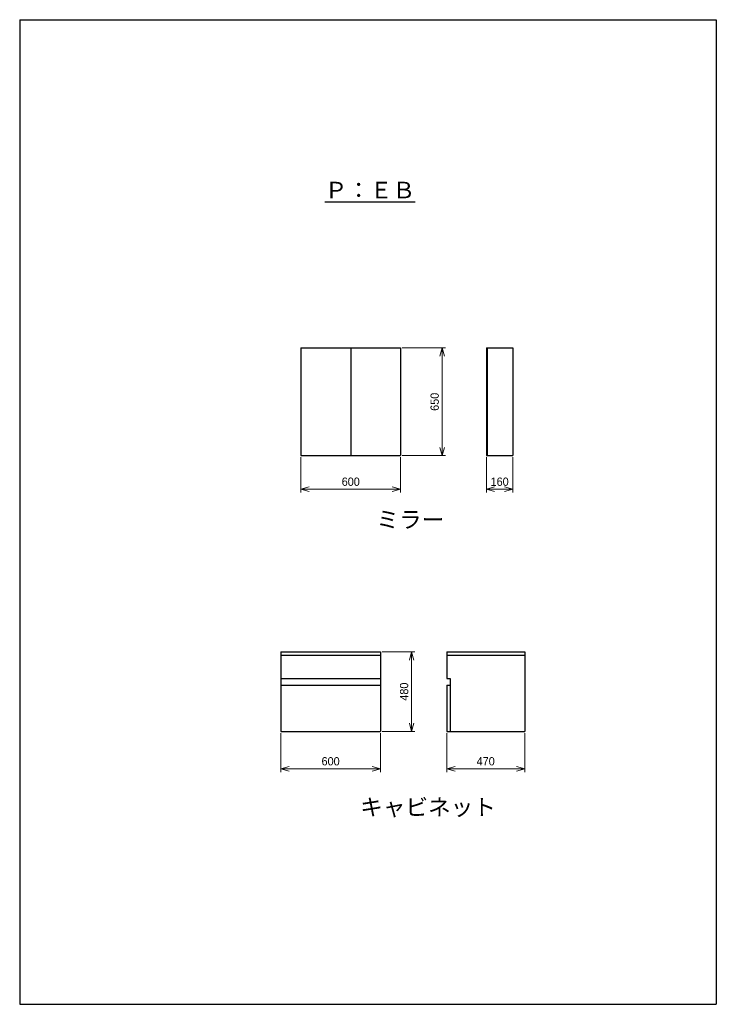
# Model space of a CAD drawing. Header units: millimetres. Extents: x 0 to 4200, y 0 to 5940.
import ezdxf

# ---------------------------------------------------------------- set-up
doc = ezdxf.new("R2010")
doc.units = ezdxf.units.MM
doc.header["$LTSCALE"] = 0.3
doc.layers.add('TEXT', color=7, linetype='Continuous', lineweight=25)
doc.layers.add('寸法', color=2, linetype='Continuous', lineweight=18)
doc.styles.add('MS Pゴシック', font='txt')
doc.dimstyles.new('コピー ～ MyDim S＝', dxfattribs={"dimscale": 20, "dimtxt": 2.5, "dimasz": 2.5, "dimexe": 1, "dimexo": 0.5, "dimgap": 1, "dimtad": 3, "dimdsep": 46, "dimtxsty": 'MS Pゴシック', "dimblk": 'OPEN30', "dimcen": 0, "dimclrd": 256, "dimclre": 256, "dimclrt": 256, "dimazin": 2, "dimtfac": 1, "dimtmove": 0, "dimatfit": 3, "dimldrblk": 'OPEN30', "dimfxl": 1, "dimlwd": 18, "dimlwe": 18, "dimarcsym": 0})

# ---------------------------------------------------------------- blocks, each defined once
blk = doc.blocks.new('_Open30')
at = {"color": 0, "lineweight": -2}
for p, q in [((-1, 0.27), (0, 0)), ((0, 0), (-1, -0.27)), ((0, 0), (-1, 0))]:
    blk.add_line(p, q, dxfattribs=at)
blk = doc.blocks.new('*D94')
at = {"layer": 'Defpoints', "color": 0}
for p in [(2174.6, 2126.3), (2174.6, 1646.3), (2363, 1646.3)]:
    blk.add_point(p, dxfattribs=at)
at = {"layer": '寸法', "lineweight": 18}
for p, q in [((2184.6, 2126.3), (2383, 2126.3)), ((2363, 2076.3), (2363, 1696.3)), ((2184.6, 1646.3), (2383, 1646.3))]:
    blk.add_line(p, q, dxfattribs=at)
at = {"layer": '寸法', "lineweight": 18, "xscale": 50, "yscale": 50, "zscale": 50}
for p, rotation in [((2363, 2126.3), 90), ((2363, 1646.3), 270)]:
    blk.add_blockref('_Open30', p, dxfattribs=dict(at, rotation=rotation))
at = {"layer": '寸法', "insert": (2318, 1886.3), "char_height": 50, "attachment_point": 5, "rotation": 90, "style": 'MS Pゴシック'}
blk.add_mtext('480', dxfattribs=at)
blk = doc.blocks.new('*D95')
at = {"layer": 'Defpoints', "color": 0}
for p in [(1574.6, 1646.3), (2174.6, 1646.3), (2174.6, 1420.9)]:
    blk.add_point(p, dxfattribs=at)
at = {"layer": '寸法', "lineweight": 18}
for p, q in [((1574.6, 1636.3), (1574.6, 1400.9)), ((2174.6, 1636.3), (2174.6, 1400.9)), ((1624.6, 1420.9), (2124.6, 1420.9))]:
    blk.add_line(p, q, dxfattribs=at)
at = {"layer": '寸法', "lineweight": 18, "xscale": 50, "yscale": 50, "zscale": 50, "rotation": 180}
blk.add_blockref('_Open30', (1574.6, 1420.9), dxfattribs=at)
at = {"layer": '寸法', "lineweight": 18, "xscale": 50, "yscale": 50, "zscale": 50}
blk.add_blockref('_Open30', (2174.6, 1420.9), dxfattribs=at)
at = {"layer": '寸法', "insert": (1874.6, 1465.9), "char_height": 50, "attachment_point": 5, "style": 'MS Pゴシック'}
blk.add_mtext('600', dxfattribs=at)
blk = doc.blocks.new('*D96')
at = {"layer": 'Defpoints', "color": 0}
for p in [(2574.6, 1646.3), (3044.6, 1646.3), (3044.6, 1420.9)]:
    blk.add_point(p, dxfattribs=at)
at = {"layer": '寸法', "lineweight": 18}
for p, q in [((2574.6, 1636.3), (2574.6, 1400.9)), ((3044.6, 1636.3), (3044.6, 1400.9)), ((2624.6, 1420.9), (2994.6, 1420.9))]:
    blk.add_line(p, q, dxfattribs=at)
at = {"layer": '寸法', "lineweight": 18, "xscale": 50, "yscale": 50, "zscale": 50, "rotation": 180}
blk.add_blockref('_Open30', (2574.6, 1420.9), dxfattribs=at)
at = {"layer": '寸法', "lineweight": 18, "xscale": 50, "yscale": 50, "zscale": 50}
blk.add_blockref('_Open30', (3044.6, 1420.9), dxfattribs=at)
at = {"layer": '寸法', "insert": (2809.6, 1465.9), "char_height": 50, "attachment_point": 5, "style": 'MS Pゴシック'}
blk.add_mtext('470', dxfattribs=at)
blk = doc.blocks.new('*D97')
at = {"layer": 'Defpoints', "color": 0}
for p in [(1696, 3309.9), (2296, 3309.9), (2296, 3107.5)]:
    blk.add_point(p, dxfattribs=at)
at = {"layer": '寸法', "lineweight": 18}
for p, q in [((1696, 3299.9), (1696, 3087.5)), ((2296, 3299.9), (2296, 3087.5)), ((1746, 3107.5), (2246, 3107.5))]:
    blk.add_line(p, q, dxfattribs=at)
at = {"layer": '寸法', "lineweight": 18, "xscale": 50, "yscale": 50, "zscale": 50, "rotation": 180}
blk.add_blockref('_Open30', (1696, 3107.5), dxfattribs=at)
at = {"layer": '寸法', "lineweight": 18, "xscale": 50, "yscale": 50, "zscale": 50}
blk.add_blockref('_Open30', (2296, 3107.5), dxfattribs=at)
at = {"layer": '寸法', "insert": (1996, 3152.5), "char_height": 50, "attachment_point": 5, "style": 'MS Pゴシック'}
blk.add_mtext('600', dxfattribs=at)
blk = doc.blocks.new('*D98')
at = {"layer": 'Defpoints', "color": 0}
for p in [(2813.7, 3309.9), (2973.7, 3309.9), (2973.7, 3107.5)]:
    blk.add_point(p, dxfattribs=at)
at = {"layer": '寸法', "lineweight": 18}
for p, q in [((2813.7, 3299.9), (2813.7, 3087.5)), ((2973.7, 3299.9), (2973.7, 3087.5)), ((2863.7, 3107.5), (2923.7, 3107.5))]:
    blk.add_line(p, q, dxfattribs=at)
at = {"layer": '寸法', "lineweight": 18, "xscale": 50, "yscale": 50, "zscale": 50, "rotation": 180}
blk.add_blockref('_Open30', (2813.7, 3107.5), dxfattribs=at)
at = {"layer": '寸法', "lineweight": 18, "xscale": 50, "yscale": 50, "zscale": 50}
blk.add_blockref('_Open30', (2973.7, 3107.5), dxfattribs=at)
at = {"layer": '寸法', "insert": (2893.7, 3152.5), "char_height": 50, "attachment_point": 5, "style": 'MS Pゴシック'}
blk.add_mtext('160', dxfattribs=at)
blk = doc.blocks.new('*D99')
at = {"layer": 'Defpoints', "color": 0}
for p in [(2296, 3959.9), (2296, 3309.9), (2547.2, 3309.9)]:
    blk.add_point(p, dxfattribs=at)
at = {"layer": '寸法', "lineweight": 18}
for p, q in [((2306, 3959.9), (2567.2, 3959.9)), ((2547.2, 3909.9), (2547.2, 3359.9)), ((2306, 3309.9), (2567.2, 3309.9))]:
    blk.add_line(p, q, dxfattribs=at)
at = {"layer": '寸法', "lineweight": 18, "xscale": 50, "yscale": 50, "zscale": 50}
for p, rotation in [((2547.2, 3959.9), 90), ((2547.2, 3309.9), 270)]:
    blk.add_blockref('_Open30', p, dxfattribs=dict(at, rotation=rotation))
at = {"layer": '寸法', "insert": (2502.2, 3634.9), "char_height": 50, "attachment_point": 5, "rotation": 90, "style": 'MS Pゴシック'}
blk.add_mtext('650', dxfattribs=at)

msp = doc.modelspace()

# ---------------------------------------------------------------- linework, layer by layer
at = {"color": 7, "linetype": 'Continuous'}
for p, q in [((1695.973, 3959.858), (1695.973, 3309.858)), ((1695.973, 3959.858), (2295.973, 3959.858)), ((1995.973, 3959.858), (1995.973, 3309.858)), ((2295.973, 3959.858), (2295.973, 3309.858)), ((2813.715, 3959.858), (2813.715, 3309.858)), ((2813.715, 3959.858), (2973.715, 3959.858)), ((2818.715, 3959.858), (2818.715, 3309.858)), ((2973.715, 3959.858), (2973.715, 3309.858)), ((1695.973, 3309.858), (2295.973, 3309.858)), ((2813.715, 3309.858), (2973.715, 3309.858)), ((1574.626, 2126.297), (1574.626, 1646.297)), ((1574.626, 2126.297), (2174.626, 2126.297)), ((1574.626, 2106.297), (2174.626, 2106.297)), ((2174.626, 2126.297), (2174.626, 1646.297)), ((2574.626, 2126.297), (2574.626, 1966.297)), ((2574.626, 2126.297), (3044.626, 2126.297)), ((2574.626, 2106.297), (3044.626, 2106.297)), ((3044.626, 2126.297), (3044.626, 1646.297)), ((1574.626, 1966.297), (2174.626, 1966.297)), ((2574.626, 1966.297), (2594.626, 1966.297)), ((2594.626, 1966.297), (2594.626, 1646.297)), ((1574.626, 1926.297), (2174.626, 1926.297)), ((2574.626, 1926.297), (2594.626, 1926.297)), ((2574.626, 1926.297), (2574.626, 1646.297)), ((1574.626, 1646.297), (2174.626, 1646.297)), ((2574.626, 1646.297), (3044.626, 1646.297))]:
    msp.add_line(p, q, dxfattribs=at)
at = {"layer": 'Defpoints'}
for p, q in [((0, 5940), (0, 0)), ((0, 5940), (4200, 5940)), ((4200, 5940), (4200, 0)), ((0, 0), (4200, 0))]:
    msp.add_line(p, q, dxfattribs=at)

# ---------------------------------------------------------------- texts
at = {"layer": 'TEXT', "char_height": 100, "attachment_point": 8, "style": 'MS Pゴシック'}
for s, insert in [('{\\LＰ：ＥＢ}', (2111.807, 4862.165)), ('ミラー', (2354.998, 2868.581)), ('キャビネット', (2462.126, 1127.201))]:
    msp.add_mtext(s, dxfattribs=dict(at, insert=insert))

# ---------------------------------------------------------------- dimensions: what is measured, and where the dimension line sits
at = {"layer": '寸法'}
for base, p1, p2, picture, middle in [((2547.237, 3309.858), (2295.973, 3959.858), (2295.973, 3309.858), '*D99', (2502.237, 3634.858)), ((2363.02, 1646.297), (2174.626, 2126.297), (2174.626, 1646.297), '*D94', (2318.02, 1886.297))]:
    dim = msp.add_linear_dim(base=base, p1=p1, p2=p2, angle=90, dimstyle='コピー ～ MyDim S＝', dxfattribs=at)
    dim.commit()
    dim.dimension.update_dxf_attribs({"geometry": picture, "text_midpoint": middle})
for base, p1, p2, picture, middle in [((2295.973, 3107.506), (1695.973, 3309.858), (2295.973, 3309.858), '*D97', (1995.973, 3152.506)), ((2973.715, 3107.506), (2813.715, 3309.858), (2973.715, 3309.858), '*D98', (2893.715, 3152.506)), ((2174.626, 1420.856), (1574.626, 1646.297), (2174.626, 1646.297), '*D95', (1874.626, 1465.856)), ((3044.626, 1420.856), (2574.626, 1646.297), (3044.626, 1646.297), '*D96', (2809.626, 1465.856))]:
    dim = msp.add_linear_dim(base=base, p1=p1, p2=p2, dimstyle='コピー ～ MyDim S＝', dxfattribs=at)
    dim.commit()
    dim.dimension.update_dxf_attribs({"geometry": picture, "text_midpoint": middle})

doc.saveas('drawing.dxf')
